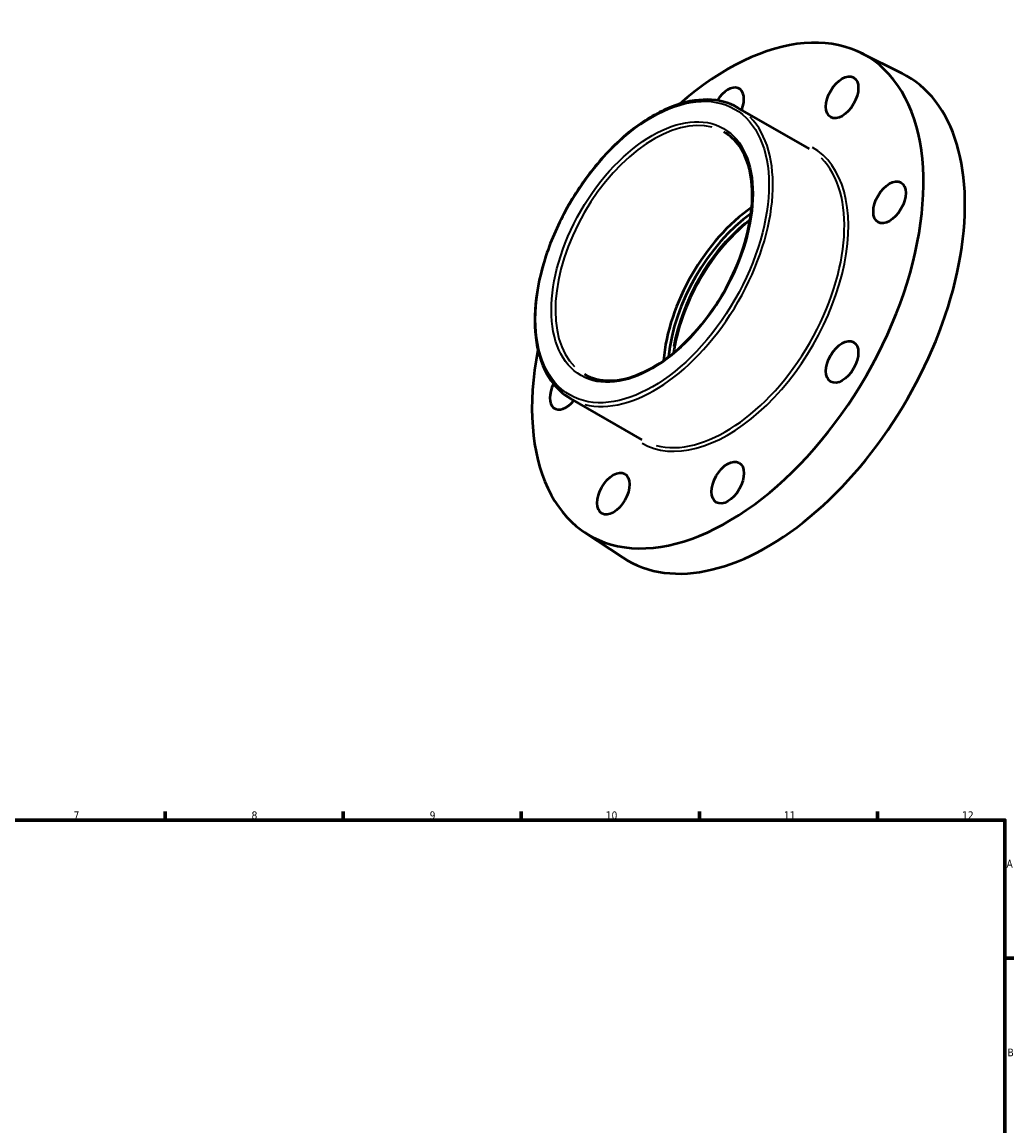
# Model space of a CAD drawing. Header units: millimetres. Extents: x -59 to 901, y -110 to 888.
# Tile 4 of 4: x 434 to 825, y 454 to 888. Entities that reach past the tile are written whole.
import ezdxf

# ---------------------------------------------------------------- set-up
doc = ezdxf.new("R2010")
doc.units = ezdxf.units.MM
for name, color, linetype, lineweight in [('Border (ANSI)', 7, 'Continuous', 70), ('Visible (ANSI)', 7, 'Continuous', 50), ('Visible Narrow (ANSI)', 7, 'Continuous', 35)]:
    doc.layers.add(name, color=color, linetype=linetype, lineweight=lineweight)
doc.styles.add('Note Text (ANSI)', font='tahoma.ttf')

# ---------------------------------------------------------------- blocks, each defined once
blk = doc.blocks.new('Borders Default Border')
at = {"layer": 'Border (ANSI)'}
for p, q in [((490.58, 574), (490.58, 577.45)), ((560.67, 574), (560.67, 577.45)), ((630.75, 574), (630.75, 577.45)), ((700.83, 574), (700.83, 577.45)), ((770.92, 574), (770.92, 577.45)), ((821, 519.75), (824.45, 519.75))]:
    blk.add_line(p, q, dxfattribs=at)
at = {"layer": 'Border (ANSI)', "flags": 128}
blk.add_lwpolyline([(20, 20), (20, 574), (821, 574), (821, 20), (20, 20)], dxfattribs=at)
at = {"layer": 'Border (ANSI)', "attachment_point": 7, "style": 'Note Text (ANSI)'}
for s, insert, char_height in [('7', (454.6, 574.4), 3.05), ('8', (524.63, 574.33), 3.05), ('9', (594.7, 574.34), 3.05), ('10', (663.96, 574.34), 3.048), ('11', (734.04, 574.4), 3.048), ('12', (804.13, 574.4), 3.048), ('A', (821.63, 555.35), 3.05), ('B', (821.99, 481.1), 3.05)]:
    blk.add_mtext(s, dxfattribs=dict(at, insert=insert, char_height=char_height))

msp = doc.modelspace()

# ---------------------------------------------------------------- linework, layer by layer
at = {"layer": 'Visible (ANSI)'}
for p, q in [((764.334, 875.797), (780.419, 867.803)), ((744.114, 838.015), (715.971, 854.221)), ((678.242, 723.626), (650.099, 739.832)), ((655.713, 687.174), (670.701, 677.274))]:
    msp.add_line(p, q, dxfattribs=at)
for centre, major_axis, start_param, end_param in [((711.956, 780.372), (-54.345, -94.371), 5.2501183, 10.457845), ((727.512, 771.414), (-54.894, -95.324), 6.2477543, 9.460209), ((711.956, 853.952), (4.491, 7.799), 4.9636291, 7.7852738), ((725.391, 772.636), (-27.447, -47.662), 4.0280666, 5.3967114), ((725.391, 772.636), (-26.074, -45.279), 4.0405821, 5.3841958), ((648.316, 743.725), (-4.491, -7.799), 4.8027697, 7.5744015)]:
    msp.add_ellipse(centre, major_axis=major_axis, ratio=0.5780931, start_param=start_param, end_param=end_param, dxfattribs=at)
for centre in [(756.956, 858.315), (775.595, 817.02), (756.956, 754.258), (711.956, 706.793), (666.956, 702.43)]:
    msp.add_ellipse(centre, major_axis=(4.491, 7.799), ratio=0.5780931, dxfattribs=at)
for points, knots in [([(715.971, 854.221), (712.443, 856.253), (708.37, 857.325), (699.506, 857.474), (694.702, 856.512), (684.823, 852.63), (679.744, 849.676), (669.871, 842.086), (665.08, 837.448), (656.272, 826.969), (652.256, 821.132), (645.396, 808.844), (642.552, 802.396), (638.322, 789.526), (636.937, 783.108), (635.777, 770.934), (636.004, 765.182), (638.079, 754.937), (639.925, 750.44), (644.594, 743.887), (647.154, 741.528), (650.099, 739.832)], [5.4997209, 5.4997209, 5.4997209, 5.4997209, 5.8095225, 5.8095225, 6.1262292, 6.1262292, 6.4485491, 6.4485491, 6.7712794, 6.7712794, 7.0935365, 7.0935365, 7.4156149, 7.4156149, 7.7379291, 7.7379291, 8.060713, 8.060713, 8.3826805, 8.3826805, 8.6413135, 8.6413135, 8.6413135, 8.6413135]), ([(655.588, 749.365), (658.528, 747.671), (661.964, 746.826), (669.435, 746.955), (673.443, 747.88), (681.62, 751.379), (685.78, 753.922), (693.877, 760.382), (697.811, 764.297), (705.054, 773.114), (708.36, 778.016), (714, 788.305), (716.331, 793.692), (719.78, 804.389), (720.899, 809.699), (721.82, 819.69), (721.624, 824.37), (719.969, 832.635), (718.509, 836.214), (714.853, 841.456), (712.821, 843.342), (710.482, 844.689)], [2.3581282, 2.3581282, 2.3581282, 2.3581282, 2.6915408, 2.6915408, 3.0143719, 3.0143719, 3.3312898, 3.3312898, 3.6481052, 3.6481052, 3.9654867, 3.9654867, 4.2830547, 4.2830547, 4.600328, 4.600328, 4.91702, 4.91702, 5.2344606, 5.2344606, 5.4997209, 5.4997209, 5.4997209, 5.4997209]), ([(720.766, 810.102), (720.605, 809.976), (720.443, 809.848), (716.439, 806.65), (712.702, 802.929), (705.824, 794.551), (702.684, 789.893), (697.329, 780.116), (695.115, 774.999), (692.156, 765.818), (691.209, 761.744), (690.664, 757.83)], [6.4602877, 6.4602877, 6.4602877, 6.4602877, 6.4735687, 6.4735687, 6.7902194, 6.7902194, 7.1074657, 7.1074657, 7.4249075, 7.4249075, 7.6807466, 7.6807466, 7.6807466, 7.6807466])]:
    msp.add_open_spline(points, degree=3, knots=knots, dxfattribs=at)
at = {"layer": 'Visible Narrow (ANSI)'}
for major_axis in [(32.387, 56.241), (27.996, 48.615)]:
    msp.add_ellipse((682.257, 797.475), major_axis=major_axis, ratio=0.5780931, dxfattribs=at)
for centre, major_axis, start_param, end_param in [((683.035, 797.027), (-27.447, -47.662), 3.2986723, 6.1261057), ((683.035, 797.027), (-32.936, -57.195), 0.1570796, 2.984513), ((711.956, 780.372), (-33.485, -58.148), 6.2770771, 9.4308861), ((711.178, 780.82), (32.936, 57.195), 3.2986723, 6.1261057), ((726.734, 771.862), (-26.074, -45.279), 4.147647, 5.277131)]:
    msp.add_ellipse(centre, major_axis=major_axis, ratio=0.5780931, start_param=start_param, end_param=end_param, dxfattribs=at)

# ---------------------------------------------------------------- block references
msp.add_blockref('Borders Default Border', (0, 0))

doc.saveas('drawing.dxf')
